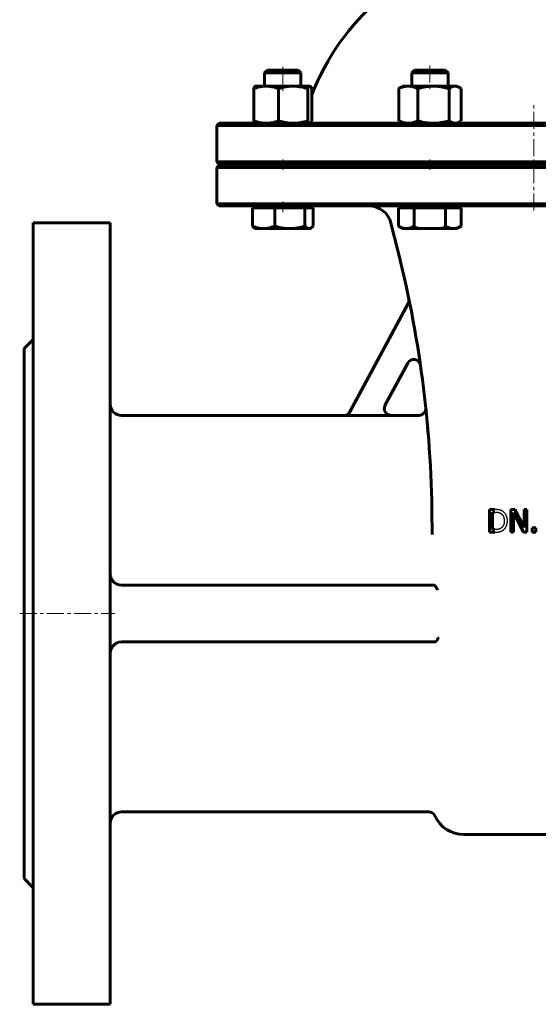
# Model space of a CAD drawing. Header units: millimetres. Extents: x -227 to 227, y -450 to 452.
# Tile 1 of 3: x -227 to 2, y -450 to -15. Entities that reach past the tile are written whole.
import ezdxf

# ---------------------------------------------------------------- set-up
doc = ezdxf.new("R2010")
doc.units = ezdxf.units.MM
for name, pattern in [('K5LT-1', [0]), ('K5LT_AXLED', [12, 7.5, -1.5, 1.5, -1.5]), ('K5LT_BASIC', [0])]:
    doc.linetypes.add(name, pattern=pattern)
doc.layers.add('Системный слой (1)', color=7, linetype='Continuous', true_color=0x6c6c6c)

# ---------------------------------------------------------------- blocks, each defined once
blk = doc.blocks.new('U0')
at = {"layer": 'Системный слой (1)', "color": 143, "linetype": 'K5LT_BASIC', "lineweight": 60, "true_color": 0x33acca}
for p, q in [((-83.86, -190), (-182, -190)), ((-50.73, -190), (-63.13, -190))]:
    blk.add_line(p, q, dxfattribs=at)
blk = doc.blocks.new('U5')
at = {"layer": 'Системный слой (1)', "color": 143, "linetype": 'K5LT_BASIC', "lineweight": 60, "true_color": 0x33acca}
for p, q in [((-139, -97.5), (0, -97.5)), ((0, -97.5), (139, -97.5))]:
    blk.add_line(p, q, dxfattribs=at)
blk = doc.blocks.new('U8')
at = {"layer": 'Системный слой (1)', "color": 143, "linetype": 'K5LT_BASIC', "lineweight": 60, "true_color": 0x33acca}
for p, q in [((0, -61), (-139, -61)), ((139, -61), (0, -61))]:
    blk.add_line(p, q, dxfattribs=at)
blk = doc.blocks.new('U9')
at = {"layer": 'Системный слой (1)', "color": 143, "linetype": 'K5LT_BASIC', "lineweight": 60, "true_color": 0x33acca}
for start, end in [(106.6014, 113.2947), (66.7053, 73.3986), (130.4969, 159.0486), (20.9328, 49.5031)]:
    blk.add_arc((0, -86.05), 105, start, end, dxfattribs=at)
blk = doc.blocks.new('U15')
at = {"layer": 'Системный слой (1)', "color": 143, "linetype": 'K5LT_BASIC', "lineweight": 60, "true_color": 0x33acca}
for p, q in [((-139, -79), (0, -79)), ((0, -79), (139, -79))]:
    blk.add_line(p, q, dxfattribs=at)
blk = doc.blocks.new('U17')
at = {"layer": 'Системный слой (1)', "color": 143, "linetype": 'K5LT_BASIC', "lineweight": 60, "true_color": 0x33acca}
for p, q in [((-66.05, -187.67), (-65.85, -185.74)), ((-65.85, -185.74), (-65.77, -185.58)), ((-65.03, -189.32), (-66.05, -187.67)), ((-63.13, -190), (-65.03, -189.32))]:
    blk.add_line(p, q, dxfattribs=at)
blk = doc.blocks.new('U19')
at = {"layer": 'Системный слой (1)', "color": 143, "linetype": 'K5LT_BASIC', "lineweight": 60, "true_color": 0x33acca}
for p, q in [((0, -79.5), (-139, -79.5)), ((139, -79.5), (0, -79.5))]:
    blk.add_line(p, q, dxfattribs=at)
blk = doc.blocks.new('U21')
at = {"layer": 'Системный слой (1)', "color": 143, "linetype": 'K5LT_BASIC', "lineweight": 60, "true_color": 0x33acca}
for p, q in [((-47.74, -186.76), (-47.74, -186.76)), ((-47.74, -186.76), (-47.74, -186.76)), ((-47.74, -186.76), (-47.74, -186.76)), ((-47.74, -186.76), (-47.74, -186.76)), ((-47.74, -186.76), (-47.74, -186.76)), ((-47.74, -186.76), (-47.74, -186.76)), ((-47.74, -186.76), (-47.74, -186.77)), ((-47.74, -186.77), (-47.74, -186.77)), ((-47.74, -186.77), (-47.74, -186.78)), ((-47.74, -186.78), (-47.74, -186.78)), ((-47.74, -186.78), (-47.74, -186.78)), ((-47.74, -186.78), (-47.74, -186.78)), ((-47.74, -186.78), (-47.74, -186.78)), ((-47.74, -186.78), (-47.74, -186.78)), ((-47.74, -186.78), (-47.74, -186.79)), ((-47.74, -186.79), (-47.74, -186.79)), ((-47.74, -186.79), (-47.74, -186.79)), ((-47.74, -186.79), (-47.74, -186.79)), ((-47.74, -186.79), (-47.74, -186.79)), ((-47.74, -186.79), (-47.74, -186.79)), ((-47.74, -186.79), (-47.74, -186.8)), ((-47.74, -186.8), (-47.74, -186.8)), ((-47.74, -186.8), (-47.74, -186.8)), ((-47.74, -186.8), (-47.74, -186.8)), ((-47.74, -186.8), (-47.74, -186.8)), ((-47.74, -186.8), (-47.74, -186.8)), ((-47.74, -186.8), (-47.74, -186.8)), ((-47.74, -186.8), (-47.74, -186.81)), ((-47.74, -186.81), (-47.74, -186.81)), ((-47.74, -186.81), (-47.74, -186.82)), ((-47.74, -186.82), (-47.74, -186.83)), ((-47.74, -186.83), (-47.74, -186.86)), ((-47.74, -186.86), (-47.73, -186.92)), ((-47.73, -186.92), (-47.73, -187.04)), ((-49.43, -189.71), (-50.73, -190)), ((-48.21, -188.62), (-49.43, -189.71)), ((-47.83, -187.75), (-48.21, -188.62)), ((-47.75, -187.27), (-47.83, -187.75)), ((-47.73, -187.04), (-47.75, -187.27))]:
    blk.add_line(p, q, dxfattribs=at)
blk = doc.blocks.new('U26')
at = {"layer": 'Системный слой (1)', "color": 143, "linetype": 'K5LT_BASIC', "lineweight": 60, "true_color": 0x33acca}
for p, q in [((-221, -105), (-221, -277.5)), ((-221, -277.5), (-221, -450))]:
    blk.add_line(p, q, dxfattribs=at)
blk = doc.blocks.new('U32')
at = {"layer": 'Системный слой (1)', "color": 143, "linetype": 'K5LT_BASIC', "lineweight": 60, "true_color": 0x33acca}
for p, q in [((-225, -160.5), (-225, -277.5)), ((-225, -277.5), (-225, -394.5))]:
    blk.add_line(p, q, dxfattribs=at)
blk = doc.blocks.new('U33')
at = {"layer": 'Системный слой (1)', "color": 143, "linetype": 'K5LT_BASIC', "lineweight": 60, "true_color": 0x33acca}
for p, q in [((-34.69, -44.6), (-34.84, -44.6)), ((-34.07, -44.7), (-34.69, -44.6)), ((-33.43, -44.92), (-34.07, -44.7)), ((-32.93, -45.17), (-33.43, -44.92)), ((-32.69, -45.32), (-32.93, -45.17)), ((-32.44, -45.49), (-32.69, -45.32)), ((-32.18, -45.67), (-32.44, -45.49))]:
    blk.add_line(p, q, dxfattribs=at)
blk = doc.blocks.new('U36')
at = {"layer": 'Системный слой (1)', "color": 143, "linetype": 'K5LT_BASIC', "lineweight": 60, "true_color": 0x33acca}
for p, q in [((-98.9, -44.61), (-98.97, -44.6)), ((-98.83, -44.63), (-98.9, -44.61)), ((-98.76, -44.66), (-98.83, -44.63)), ((-98.71, -44.7), (-98.76, -44.66)), ((-98.48, -44.93), (-98.71, -44.7)), ((-98.25, -45.29), (-98.48, -44.93)), ((-98.06, -45.67), (-98.25, -45.29))]:
    blk.add_line(p, q, dxfattribs=at)
blk = doc.blocks.new('U39')
at = {"layer": 'Системный слой (1)', "color": 143, "linetype": 'K5LT_BASIC', "lineweight": 60, "true_color": 0x33acca}
for p, q in [((-99.27, -107.5), (-99, -107.47)), ((-99, -107.47), (-98.72, -107.39)), ((-98.72, -107.39), (-98.44, -107.26)), ((-98.44, -107.26), (-98.14, -107.05)), ((-98.14, -107.05), (-97.82, -106.77)), ((-97.82, -106.77), (-97.48, -106.43))]:
    blk.add_line(p, q, dxfattribs=at)
blk = doc.blocks.new('U40')
at = {"layer": 'Системный слой (1)', "color": 143, "linetype": 'K5LT_BASIC', "lineweight": 60, "true_color": 0x33acca}
for p, q in [((-98.76, -60.94), (-98.54, -60.74)), ((-98.54, -60.74), (-98.3, -60.41)), ((-98.3, -60.41), (-98.06, -59.93)), ((-98.97, -61), (-98.9, -60.99)), ((-98.9, -60.99), (-98.83, -60.97)), ((-98.83, -60.97), (-98.76, -60.94))]:
    blk.add_line(p, q, dxfattribs=at)
blk = doc.blocks.new('U41')
at = {"layer": 'Системный слой (1)', "color": 143, "linetype": 'K5LT_BASIC', "lineweight": 60, "true_color": 0x33acca}
for p, q in [((-187, -105), (-187, -277.5)), ((-187, -277.5), (-187, -450))]:
    blk.add_line(p, q, dxfattribs=at)
blk = doc.blocks.new('U42')
at = {"layer": 'Системный слой (1)', "color": 143, "linetype": 'K5LT_BASIC', "lineweight": 60, "true_color": 0x33acca}
for p, q in [((-34.22, -60.94), (-33.58, -60.74)), ((-33.58, -60.74), (-32.93, -60.43)), ((-32.93, -60.43), (-32.68, -60.27)), ((-32.68, -60.27), (-32.43, -60.11)), ((-32.43, -60.11), (-32.18, -59.93)), ((-34.84, -61), (-34.22, -60.94))]:
    blk.add_line(p, q, dxfattribs=at)

msp = doc.modelspace()

# ---------------------------------------------------------------- linework, layer by layer
at = {"layer": 'Системный слой (1)', "color": 143, "linetype": 'K5LT_BASIC', "lineweight": 60, "true_color": 0x33acca}
for p, q in [((-117.64, -37.5), (-118.87, -38.73)), ((-118.87, -38.73), (-105.21, -38.73)), ((-118.87, -44.6), (-118.87, -38.73)), ((-104.09, -37.5), (-117.64, -37.5)), ((-105.21, -38.73), (-102.87, -38.73)), ((-104.09, -37.5), (-102.87, -38.73)), ((-102.87, -44.6), (-102.87, -38.73)), ((-52.7, -37.5), (-53.92, -38.73)), ((-53.92, -44.6), (-53.92, -38.73)), ((-53.92, -38.73), (-37.92, -38.73)), ((-39.15, -37.5), (-52.7, -37.5)), ((-39.15, -37.5), (-37.92, -38.73)), ((-37.92, -44.6), (-37.92, -38.73)), ((-123.67, -45.67), (-123.67, -59.93)), ((-122.87, -44.6), (-122.97, -44.66)), ((-122.87, -44.6), (-118.18, -44.6)), ((-118.18, -44.6), (-106.29, -44.6)), ((-112.69, -45.67), (-112.69, -59.93)), ((-106.29, -44.6), (-98.97, -44.6)), ((-99.88, -45.67), (-99.88, -59.93)), ((-98.97, -44.6), (-98.87, -44.6)), ((-98.87, -44.6), (-98.76, -44.66)), ((-98.06, -45.67), (-98.06, -59.93)), ((-59.66, -45.67), (-59.66, -59.93)), ((-57.92, -44.6), (-58.92, -45.17)), ((-57.92, -44.6), (-55.45, -44.6)), ((-55.45, -44.6), (-44.37, -44.6)), ((-51.24, -45.67), (-51.24, -59.93)), ((-44.37, -44.6), (-34.84, -44.6)), ((-37.5, -45.67), (-37.5, -59.93)), ((-34.84, -44.6), (-33.92, -44.6)), ((-33.92, -44.6), (-32.93, -45.17)), ((-32.18, -45.67), (-32.18, -59.93)), ((-57.92, -61), (-58.92, -60.43)), ((-33.92, -61), (-32.93, -60.43)), ((-139, -61), (-140, -62)), ((-140, -78), (-140, -62)), ((-140, -62), (0, -62)), ((-122.87, -61), (-122.97, -60.94)), ((-98.87, -61), (-98.76, -60.94)), ((0, -62), (140, -62)), ((0, -78), (-140, -78)), ((-139, -79), (-140, -78)), ((140, -78), (0, -78)), ((-139, -79.5), (-140, -80.5)), ((-140, -96.5), (-140, -80.5)), ((-140, -80.5), (0, -80.5)), ((-118.87, -79.5), (-118.87, -79)), ((-102.87, -79.5), (-102.87, -79)), ((-100, -79.5), (-100, -79)), ((-53.92, -79.5), (-53.92, -79)), ((-37.92, -79.5), (-37.92, -79)), ((0, -80.5), (140, -80.5)), ((-139, -97.5), (-140, -96.5)), ((0, -96.5), (-140, -96.5)), ((-124.25, -98.3), (-119.35, -98.3)), ((-124.25, -98.3), (-124.25, -106.43)), ((-122.87, -98.3), (-122.87, -97.5)), ((-119.35, -98.3), (-114.45, -98.3)), ((-114.45, -98.3), (-114.45, -106.43)), ((-114.45, -98.3), (-107.76, -98.3)), ((-107.76, -98.3), (-101.07, -98.3)), ((-101.07, -98.3), (-99.27, -98.3)), ((-101.07, -98.3), (-101.07, -106.43)), ((-99.27, -98.3), (-97.48, -98.3)), ((-98.87, -98.3), (-98.87, -97.5)), ((-97.48, -98.3), (-97.48, -106.43)), ((-59.78, -98.3), (-56.31, -98.3)), ((-59.78, -98.3), (-59.78, -106.43)), ((-57.92, -98.3), (-57.92, -97.5)), ((-56.31, -98.3), (-52.85, -98.3)), ((-52.85, -98.3), (-45.92, -98.3)), ((-52.85, -98.3), (-52.85, -106.43)), ((-45.92, -98.3), (-38.99, -98.3)), ((-38.99, -98.3), (-38.99, -106.43)), ((-38.99, -98.3), (-35.53, -98.3)), ((-35.53, -98.3), (-32.07, -98.3)), ((-33.92, -98.3), (-33.92, -97.5)), ((-32.07, -98.3), (-32.07, -106.43)), ((140, -96.5), (0, -96.5)), ((-221, -105), (-187, -105)), ((-122.87, -107.5), (-123.29, -107.26)), ((-119.35, -107.5), (-122.87, -107.5)), ((-107.76, -107.5), (-119.35, -107.5)), ((-99.27, -107.5), (-107.76, -107.5)), ((-98.87, -107.5), (-99.27, -107.5)), ((-98.87, -107.5), (-98.44, -107.26)), ((-59.93, -117.79), (-63.11, -105.07)), ((-57.92, -107.5), (-59.78, -106.43)), ((-56.31, -107.5), (-57.92, -107.5)), ((-45.92, -107.5), (-56.31, -107.5)), ((-35.53, -107.5), (-45.92, -107.5)), ((-33.92, -107.5), (-35.53, -107.5)), ((-33.92, -107.5), (-32.07, -106.43)), ((-81.24, -188.45), (-55.51, -140.53)), ((-225, -160.5), (-221, -156.5)), ((-55.71, -166.84), (-65.79, -185.62)), ((-83.88, -190.04), (-63.15, -190.04)), ((-47.72, -186.98), (-47.72, -186.99)), ((-47.62, -187.99), (-47.7, -187.19)), ((-17.33, -231.54), (-19.61, -231.54)), ((-19.61, -231.54), (-19.61, -241.54)), ((-18.28, -232.69), (-17.26, -232.69)), ((-18.28, -240.39), (-18.28, -232.69)), ((-10.28, -231.54), (-10.28, -241.54)), ((-8.39, -231.54), (-10.28, -231.54)), ((-9.04, -232.92), (-4.61, -241.54)), ((-9.04, -241.54), (-9.04, -232.92)), ((-4.36, -239.46), (-8.39, -231.54)), ((-3.12, -231.54), (-4.36, -231.54)), ((-4.36, -231.54), (-4.36, -239.46)), ((-3.12, -241.54), (-3.12, -231.54)), ((-45, -242.6), (-45, -239.05)), ((-19.61, -241.54), (-17.31, -241.54)), ((-17.26, -240.39), (-18.28, -240.39)), ((-10.28, -241.54), (-9.04, -241.54)), ((-4.61, -241.54), (-3.12, -241.54)), ((-0.84, -239.63), (-0.84, -241.54)), ((0.77, -239.63), (-0.84, -239.63)), ((-0.84, -241.54), (0.77, -241.54)), ((0.77, -241.54), (0.77, -239.63)), ((-44.23, -265), (-182, -265)), ((-44.23, -265), (-44.08, -265)), ((-43.8, -290), (-182, -290)), ((-43.71, -290), (-43.8, -290)), ((-46.49, -365), (-182, -365)), ((-31, -375), (31, -375)), ((-225, -394.5), (-221, -398.5)), ((-221, -450), (-187, -450))]:
    msp.add_line(p, q, dxfattribs=at)
at = {"layer": 'Системный слой (1)', "color": 30, "linetype": 'K5LT_AXLED', "lineweight": 18, "true_color": 0xff8000}
for p, q in [((-110.87, -46.6), (-110.87, -35.5)), ((-45.92, -35.5), (-45.92, -46.6)), ((0, -99.5), (0, -51.58)), ((-110.87, -81.5), (-110.87, -77)), ((-45.92, -77), (-45.92, -81.5)), ((-110.87, -100.3), (-110.87, -95.5)), ((-227, -277.5), (-185, -277.5))]:
    msp.add_line(p, q, dxfattribs=at)
at = {"layer": 'Системный слой (1)', "color": 143, "linetype": 'K5LT_BASIC', "lineweight": 60, "true_color": 0x33acca}
for centre, radius, start, end in [((-72.81, -107.5), 10, 14.0362, 90), ((-545, -239.05), 500, 0, 14.0362), ((-58.15, -139.11), 3, 331.7693, 11.6006), ((-53.07, -168.26), 3, 8.189, 151.7693), ((-182, -185), 5, 180, 270), ((-545, -239.05), 500, 5.8925, 5.9781), ((-182, -260), 5, 213.8486, 270), ((-44.08, -265.32), 0.318, 86.6446, 90.0388), ((-182, -295), 5, 90, 146.1514), ((-182, -370), 5, 90, 180), ((-46.49, -368), 3, 24.3157, 90), ((-31, -361), 14, 204.3157, 270)]:
    msp.add_arc(centre, radius, start, end, dxfattribs=at)
for points, knots in [([(-118.18, -44.6), (-118.42, -44.6), (-118.89, -44.61), (-119.59, -44.67), (-120.27, -44.76), (-120.93, -44.88), (-121.59, -45.03), (-122.26, -45.21), (-122.96, -45.42), (-123.43, -45.58), (-123.67, -45.67)], [0, 0, 0, 0, 1.556195, 3.019436, 4.403842, 5.727684, 7.028118, 8.32451, 9.643455, 11, 11, 11, 11]), ([(-123.67, -45.67), (-123.61, -45.53), (-123.49, -45.29), (-123.33, -45.02), (-123.18, -44.83), (-123.06, -44.72), (-122.99, -44.67), (-122.97, -44.66)], [0, 0, 0, 0, 1.98732, 3.838925, 5.482306, 7.202848, 8, 8, 8, 8]), ([(-112.69, -45.67), (-113.16, -45.5), (-113.96, -45.24), (-114.95, -44.98), (-115.81, -44.81), (-116.59, -44.69), (-117.41, -44.62), (-117.92, -44.6), (-118.18, -44.6)], [0, 0, 0, 0, 2.099298, 3.666194, 4.814162, 6.366241, 7.667869, 9, 9, 9, 9]), ([(-106.29, -44.6), (-106.57, -44.6), (-107.11, -44.61), (-107.93, -44.67), (-108.72, -44.76), (-109.49, -44.88), (-110.26, -45.03), (-111.05, -45.21), (-111.85, -45.42), (-112.41, -45.58), (-112.69, -45.67)], [0, 0, 0, 0, 1.556195, 3.019436, 4.403842, 5.727684, 7.028118, 8.32451, 9.643455, 11, 11, 11, 11]), ([(-99.88, -45.67), (-100.44, -45.5), (-101.36, -45.24), (-102.52, -44.98), (-103.52, -44.81), (-104.43, -44.69), (-105.38, -44.62), (-105.98, -44.6), (-106.29, -44.6)], [0, 0, 0, 0, 2.099298, 3.666194, 4.814162, 6.366241, 7.667869, 9, 9, 9, 9]), ([(-98.97, -44.6), (-99.01, -44.6), (-99.09, -44.61), (-99.2, -44.67), (-99.32, -44.76), (-99.43, -44.88), (-99.54, -45.03), (-99.65, -45.21), (-99.76, -45.42), (-99.84, -45.58), (-99.88, -45.67)], [0, 0, 0, 0, 1.556195, 3.019436, 4.403842, 5.727684, 7.028118, 8.32451, 9.643455, 11, 11, 11, 11]), ([(-55.45, -44.6), (-55.63, -44.6), (-55.99, -44.61), (-56.53, -44.67), (-57.05, -44.76), (-57.56, -44.88), (-58.07, -45.03), (-58.58, -45.21), (-59.11, -45.42), (-59.48, -45.58), (-59.66, -45.67)], [0, 0, 0, 0, 1.556195, 3.019436, 4.403842, 5.727684, 7.028118, 8.32451, 9.643455, 11, 11, 11, 11]), ([(-51.24, -45.67), (-51.6, -45.5), (-52.21, -45.24), (-52.97, -44.98), (-53.63, -44.81), (-54.23, -44.69), (-54.86, -44.62), (-55.25, -44.6), (-55.45, -44.6)], [0, 0, 0, 0, 2.099298, 3.666194, 4.814162, 6.366241, 7.667869, 9, 9, 9, 9]), ([(-44.37, -44.6), (-44.67, -44.6), (-45.26, -44.61), (-46.13, -44.67), (-46.98, -44.76), (-47.81, -44.88), (-48.64, -45.03), (-49.48, -45.21), (-50.34, -45.42), (-50.94, -45.58), (-51.24, -45.67)], [0, 0, 0, 0, 1.556195, 3.019436, 4.403842, 5.727684, 7.028118, 8.32451, 9.643455, 11, 11, 11, 11]), ([(-37.5, -45.67), (-38, -45.53), (-38.93, -45.28), (-40.03, -45.04), (-40.9, -44.89), (-41.72, -44.76), (-42.64, -44.66), (-43.56, -44.61), (-44.12, -44.6), (-44.37, -44.6)], [0, 0, 0, 0, 1.974251, 3.768081, 4.700854, 5.797945, 7.430361, 8.887345, 10, 10, 10, 10]), ([(-34.84, -44.6), (-34.96, -44.6), (-35.18, -44.61), (-35.52, -44.67), (-35.85, -44.76), (-36.17, -44.88), (-36.49, -45.03), (-36.82, -45.21), (-37.15, -45.42), (-37.38, -45.58), (-37.5, -45.67)], [0, 0, 0, 0, 1.556195, 3.019436, 4.403842, 5.727684, 7.028118, 8.32451, 9.643455, 11, 11, 11, 11]), ([(-123.67, -59.93), (-123.2, -60.1), (-122.4, -60.36), (-121.41, -60.62), (-120.56, -60.79), (-119.77, -60.91), (-118.96, -60.98), (-118.44, -61), (-118.18, -61)], [0, 0, 0, 0, 2.099298, 3.666194, 4.814162, 6.366241, 7.667869, 9, 9, 9, 9]), ([(-122.97, -60.94), (-123.03, -60.91), (-123.13, -60.83), (-123.28, -60.65), (-123.43, -60.42), (-123.56, -60.16), (-123.65, -59.98), (-123.67, -59.93)], [0, 0, 0, 0, 1.995787, 3.5719, 5.328689, 7.219353, 8, 8, 8, 8]), ([(-118.18, -61), (-117.94, -61), (-117.47, -60.99), (-116.77, -60.93), (-116.09, -60.84), (-115.43, -60.72), (-114.77, -60.57), (-114.1, -60.39), (-113.41, -60.18), (-112.93, -60.02), (-112.69, -59.93)], [0, 0, 0, 0, 1.556195, 3.019436, 4.403842, 5.727684, 7.028118, 8.32451, 9.643455, 11, 11, 11, 11]), ([(-112.69, -59.93), (-112.14, -60.1), (-111.21, -60.36), (-110.05, -60.62), (-109.06, -60.79), (-108.14, -60.91), (-107.19, -60.98), (-106.59, -61), (-106.29, -61)], [0, 0, 0, 0, 2.099298, 3.666194, 4.814162, 6.366241, 7.667869, 9, 9, 9, 9]), ([(-106.29, -61), (-106.01, -61), (-105.46, -60.99), (-104.64, -60.93), (-103.85, -60.84), (-103.08, -60.72), (-102.31, -60.57), (-101.53, -60.39), (-100.72, -60.18), (-100.17, -60.02), (-99.88, -59.93)], [0, 0, 0, 0, 1.556195, 3.019436, 4.403842, 5.727684, 7.028118, 8.32451, 9.643455, 11, 11, 11, 11]), ([(-99.88, -59.93), (-99.8, -60.1), (-99.67, -60.36), (-99.51, -60.62), (-99.36, -60.79), (-99.23, -60.91), (-99.1, -60.98), (-99.01, -61), (-98.97, -61)], [0, 0, 0, 0, 2.099298, 3.666194, 4.814162, 6.366241, 7.667869, 9, 9, 9, 9]), ([(-58.92, -60.43), (-59.1, -60.32), (-59.35, -60.16), (-59.59, -59.98), (-59.66, -59.93)], [0, 0, 0, 0, 3.635171, 5, 5, 5, 5]), ([(-59.66, -59.93), (-59.3, -60.1), (-58.69, -60.36), (-57.93, -60.62), (-57.27, -60.79), (-56.67, -60.91), (-56.04, -60.98), (-55.65, -61), (-55.45, -61)], [0, 0, 0, 0, 2.099298, 3.666194, 4.814162, 6.366241, 7.667869, 9, 9, 9, 9]), ([(-55.45, -61), (-55.27, -61), (-54.91, -60.99), (-54.37, -60.93), (-53.85, -60.84), (-53.34, -60.72), (-52.84, -60.57), (-52.32, -60.39), (-51.79, -60.18), (-51.43, -60.02), (-51.24, -59.93)], [0, 0, 0, 0, 1.556195, 3.019436, 4.403842, 5.727684, 7.028118, 8.32451, 9.643455, 11, 11, 11, 11]), ([(-51.24, -59.93), (-50.74, -60.07), (-49.81, -60.32), (-48.71, -60.56), (-47.84, -60.71), (-47.02, -60.84), (-46.1, -60.94), (-45.18, -60.99), (-44.61, -61), (-44.37, -61)], [0, 0, 0, 0, 1.974251, 3.768081, 4.700854, 5.797945, 7.430361, 8.887345, 10, 10, 10, 10]), ([(-44.37, -61), (-44.07, -61), (-43.48, -60.99), (-42.61, -60.93), (-41.76, -60.84), (-40.93, -60.72), (-40.1, -60.57), (-39.26, -60.39), (-38.4, -60.18), (-37.8, -60.02), (-37.5, -59.93)], [0, 0, 0, 0, 1.556195, 3.019436, 4.403842, 5.727684, 7.028118, 8.32451, 9.643455, 11, 11, 11, 11]), ([(-37.5, -59.93), (-37.27, -60.1), (-36.88, -60.36), (-36.4, -60.62), (-35.99, -60.79), (-35.61, -60.91), (-35.22, -60.98), (-34.97, -61), (-34.84, -61)], [0, 0, 0, 0, 2.099298, 3.666194, 4.814162, 6.366241, 7.667869, 9, 9, 9, 9]), ([(-124.25, -106.43), (-123.83, -106.6), (-123.12, -106.86), (-122.23, -107.12), (-121.47, -107.29), (-120.77, -107.41), (-120.04, -107.48), (-119.58, -107.5), (-119.35, -107.5)], [0, 0, 0, 0, 2.099298, 3.666194, 4.814162, 6.366241, 7.667869, 9, 9, 9, 9]), ([(-123.29, -107.26), (-123.39, -107.19), (-123.6, -107.06), (-123.92, -106.78), (-124.14, -106.56), (-124.25, -106.43)], [0, 0, 0, 0, 2.12042, 3.984235, 6, 6, 6, 6]), ([(-119.35, -107.5), (-119.14, -107.5), (-118.72, -107.49), (-118.09, -107.43), (-117.49, -107.34), (-116.9, -107.22), (-116.31, -107.07), (-115.71, -106.89), (-115.09, -106.68), (-114.67, -106.52), (-114.45, -106.43)], [0, 0, 0, 0, 1.556195, 3.019436, 4.403842, 5.727684, 7.028118, 8.32451, 9.643455, 11, 11, 11, 11]), ([(-114.45, -106.43), (-113.96, -106.57), (-113.06, -106.82), (-111.99, -107.06), (-111.14, -107.21), (-110.34, -107.34), (-109.45, -107.44), (-108.55, -107.49), (-108, -107.5), (-107.76, -107.5)], [0, 0, 0, 0, 1.974251, 3.768081, 4.700854, 5.797945, 7.430361, 8.887345, 10, 10, 10, 10]), ([(-107.76, -107.5), (-107.47, -107.5), (-106.9, -107.49), (-106.04, -107.43), (-105.22, -107.34), (-104.41, -107.22), (-103.6, -107.07), (-102.79, -106.89), (-101.94, -106.68), (-101.36, -106.52), (-101.07, -106.43)], [0, 0, 0, 0, 1.556195, 3.019436, 4.403842, 5.727684, 7.028118, 8.32451, 9.643455, 11, 11, 11, 11]), ([(-101.07, -106.43), (-100.91, -106.6), (-100.65, -106.86), (-100.33, -107.12), (-100.05, -107.29), (-99.79, -107.41), (-99.53, -107.48), (-99.36, -107.5), (-99.27, -107.5)], [0, 0, 0, 0, 2.099298, 3.666194, 4.814162, 6.366241, 7.667869, 9, 9, 9, 9]), ([(-59.78, -106.43), (-59.48, -106.6), (-58.98, -106.86), (-58.35, -107.12), (-57.81, -107.29), (-57.32, -107.41), (-56.8, -107.48), (-56.48, -107.5), (-56.31, -107.5)], [0, 0, 0, 0, 2.099298, 3.666194, 4.814162, 6.366241, 7.667869, 9, 9, 9, 9]), ([(-56.31, -107.5), (-56.16, -107.5), (-55.87, -107.49), (-55.43, -107.43), (-55, -107.34), (-54.58, -107.22), (-54.16, -107.07), (-53.74, -106.89), (-53.3, -106.68), (-53, -106.52), (-52.85, -106.43)], [0, 0, 0, 0, 1.556195, 3.019436, 4.403842, 5.727684, 7.028118, 8.32451, 9.643455, 11, 11, 11, 11]), ([(-38.99, -106.43), (-38.69, -106.6), (-38.19, -106.86), (-37.57, -107.12), (-37.03, -107.29), (-36.53, -107.41), (-36.02, -107.48), (-35.69, -107.5), (-35.53, -107.5)], [0, 0, 0, 0, 2.099298, 3.666194, 4.814162, 6.366241, 7.667869, 9, 9, 9, 9]), ([(-35.53, -107.5), (-35.38, -107.5), (-35.08, -107.49), (-34.64, -107.43), (-34.21, -107.34), (-33.8, -107.22), (-33.38, -107.07), (-32.96, -106.89), (-32.52, -106.68), (-32.22, -106.52), (-32.07, -106.43)], [0, 0, 0, 0, 1.556195, 3.019436, 4.403842, 5.727684, 7.028118, 8.32451, 9.643455, 11, 11, 11, 11]), ([(-83.86, -190), (-83.25, -190), (-82.17, -189.66), (-81.44, -188.83), (-81.22, -188.42)], [0, 0, 0, 0, 0.571428, 1, 1, 1, 1]), ([(-46.61, -198.92), (-46.65, -198.41), (-46.7, -197.92), (-46.78, -196.96), (-46.81, -196.5), (-46.89, -195.6), (-46.93, -195.17), (-46.97, -194.73), (-46.97, -194.7), (-46.98, -194.56), (-46.99, -194.43), (-47.03, -194.05), (-47.05, -193.79), (-47.08, -193.5), (-47.08, -193.47), (-47.09, -193.36), (-47.1, -193.3), (-47.11, -193.21), (-47.11, -193.18), (-47.11, -193.15), (-47.11, -193.14), (-47.11, -193.13), (-47.11, -193.12), (-47.11, -193.12), (-47.11, -193.12), (-47.11, -193.11), (-47.11, -193.11), (-47.11, -193.11), (-47.11, -193.11), (-47.12, -193.11), (-47.12, -193.11), (-47.12, -193.1), (-47.12, -193.1), (-47.12, -193.09), (-47.12, -193.09), (-47.12, -193.07), (-47.12, -193.06), (-47.12, -193.03), (-47.12, -193), (-47.13, -192.94), (-47.13, -192.9), (-47.15, -192.77), (-47.15, -192.69), (-47.17, -192.55), (-47.18, -192.41), (-47.19, -192.35)], [0, 0, 0, 0, 5.107184, 5.107184, 10.214368, 10.214368, 15.321551, 15.321551, 15.598579, 15.598579, 17.130427, 17.130427, 20.428735, 20.428735, 20.94085, 20.94085, 21.824337, 21.824337, 22.15565, 22.15565, 22.279894, 22.279894, 22.326486, 22.326486, 22.343959, 22.343959, 22.361431, 22.361431, 22.372691, 22.372691, 22.392105, 22.392105, 22.429379, 22.429379, 22.503151, 22.503151, 22.650308, 22.650308, 22.943844, 22.943844, 23.529362, 23.529362, 24.697294, 24.697294, 25.535919, 25.535919, 25.535919, 25.535919]), ([(-47.09, -193.33), (-47.08, -193.45), (-47.06, -193.66), (-47.04, -193.9), (-47.03, -194.03), (-47, -194.33), (-46.99, -194.5), (-46.96, -194.87), (-46.94, -195.05), (-46.92, -195.28), (-46.92, -195.32), (-46.89, -195.62), (-46.87, -195.88), (-46.84, -196.14)], [0, 0, 0, 0, 1.911896, 1.911896, 3.823791, 3.823791, 6.500447, 6.500447, 9.177104, 9.177104, 9.736743, 9.736743, 13.383282, 13.383282, 13.383282, 13.383282]), ([(-186.15, -262.78), (-186.28, -262.6), (-186.47, -262.27), (-186.7, -261.81), (-186.87, -261.36), (-186.97, -260.9), (-187, -260.57), (-187, -260.43)], [0, 0, 0, 0, 1.891504, 3.255282, 4.614175, 6.475588, 8, 8, 8, 8]), ([(-42.58, -267), (-42.62, -266.92), (-42.7, -266.76), (-42.83, -266.5), (-42.98, -266.23), (-43.11, -265.99), (-43.27, -265.73), (-43.41, -265.52), (-43.56, -265.33), (-43.69, -265.2), (-43.83, -265.08), (-43.95, -265.02), (-44.03, -265), (-44.06, -265)], [0, 0, 0, 0, 1.475424, 2.995538, 4.123095, 5.662347, 6.670959, 8.389279, 9.384146, 10.638354, 11.810808, 13.198789, 14, 14, 14, 14]), ([(-43.71, -290), (-43.68, -290), (-43.64, -290), (-43.59, -289.99), (-43.56, -289.98), (-43.52, -289.96), (-43.48, -289.95), (-43.44, -289.93), (-43.4, -289.9), (-43.37, -289.88), (-43.33, -289.85), (-43.29, -289.82), (-43.24, -289.78), (-43.18, -289.72), (-43.12, -289.66), (-43.07, -289.61), (-43.02, -289.55), (-42.97, -289.49), (-42.92, -289.42), (-42.89, -289.39), (-42.84, -289.32), (-42.78, -289.22), (-42.69, -289.08), (-42.63, -288.97), (-42.57, -288.88), (-42.52, -288.78), (-42.46, -288.67), (-42.4, -288.56), (-42.34, -288.44), (-42.26, -288.3), (-42.21, -288.19), (-42.18, -288.14)], [0, 0, 0, 0, 1.352901, 2.025759, 2.698043, 3.369965, 4.045152, 4.723549, 5.409508, 6.101946, 6.797841, 7.491387, 8.177783, 9.537627, 10.860133, 11.507828, 12.140232, 13.955687, 14.526046, 15.0829, 15.625265, 17.696992, 19.51138, 21.658104, 22.250126, 23.471562, 25.504311, 26.609419, 27.755319, 30.146198, 32, 32, 32, 32]), ([(-186.15, -292.22), (-186.28, -292.4), (-186.47, -292.73), (-186.7, -293.19), (-186.87, -293.64), (-186.97, -294.1), (-187, -294.43), (-187, -294.57)], [0, 0, 0, 0, 1.891504, 3.255282, 4.614175, 6.475588, 8, 8, 8, 8])]:
    msp.add_open_spline(points, degree=3, knots=knots, dxfattribs=at)
msp.add_open_spline([(-59.66, -45.67), (-59.4, -45.48), (-59.16, -45.31), (-58.92, -45.17)], degree=3, dxfattribs=at)
at = {"layer": 'Системный слой (1)', "color": 7, "linetype": 'K5LT-1'}
for points, knots in [([(-52.85, -106.43), (-52.79, -106.45), (-52.68, -106.48), (-52.5, -106.53), (-52.33, -106.58), (-52.09, -106.64), (-51.81, -106.71), (-51.3, -106.84), (-50.63, -106.99), (-49.83, -107.15), (-49.18, -107.25), (-48.67, -107.32), (-48.22, -107.38), (-47.7, -107.43), (-46.91, -107.48), (-46.32, -107.5), (-45.92, -107.5)], [0, 0, 0, 0, 0.0161629, 0.0323258, 0.0484887, 0.0646516, 0.0969774, 0.1293032, 0.2113663, 0.2934294, 0.372977, 0.4127509, 0.4525247, 0.5151065, 0.5776882, 0.7028517, 0.7028517, 0.7028517, 0.7028517]), ([(-45.92, -107.5), (-45.84, -107.5), (-45.67, -107.5), (-45.43, -107.49), (-45.18, -107.49), (-44.85, -107.47), (-44.44, -107.45), (-43.88, -107.4), (-43.25, -107.33), (-42.55, -107.24), (-41.84, -107.11), (-41.02, -106.95), (-40.25, -106.77), (-39.63, -106.61), (-39.27, -106.51), (-39.09, -106.45), (-38.99, -106.43)], [0.7028517, 0.7028517, 0.7028517, 0.7028517, 0.7289557, 0.7550597, 0.7811638, 0.8072678, 0.8594758, 0.9116839, 0.9847772, 1.0578705, 1.1309638, 1.2040571, 1.3048802, 1.3552918, 1.3804975, 1.4057033, 1.4057033, 1.4057033, 1.4057033]), ([(-63.15, -190.04), (-63.27, -190.04), (-63.51, -190.02), (-63.77, -189.97), (-63.96, -189.92), (-64.09, -189.88), (-64.22, -189.84), (-64.31, -189.8), (-64.38, -189.77), (-64.46, -189.73), (-64.64, -189.64), (-64.77, -189.56), (-64.89, -189.48), (-64.92, -189.45), (-64.97, -189.41), (-65.06, -189.35), (-65.22, -189.21), (-65.43, -188.99), (-65.64, -188.71), (-65.8, -188.45), (-65.9, -188.23), (-65.95, -188.1), (-65.98, -188.02), (-65.99, -187.98), (-66.01, -187.92), (-66.04, -187.82), (-66.09, -187.63), (-66.12, -187.45), (-66.13, -187.3), (-66.13, -187.26), (-66.14, -187.18), (-66.14, -187.07), (-66.14, -186.86), (-66.11, -186.57), (-66.04, -186.23), (-65.93, -185.91), (-65.84, -185.71), (-65.79, -185.62)], [0, 0, 0, 0, 0.0367783, 0.0735565, 0.0773433, 0.0964132, 0.1154831, 0.1190001, 0.1251786, 0.1375354, 0.1479916, 0.1831615, 0.1869064, 0.1906195, 0.1957985, 0.2061564, 0.2225723, 0.2597039, 0.2956177, 0.3306449, 0.3493306, 0.3680163, 0.3716532, 0.3752708, 0.3807127, 0.3915965, 0.4060052, 0.4421815, 0.4459496, 0.4498236, 0.4559605, 0.4682341, 0.4824269, 0.5192398, 0.5560528, 0.5884204, 0.620788, 0.620788, 0.620788, 0.620788]), ([(-81.24, -188.45), (-81.3, -188.56), (-81.43, -188.77), (-81.66, -189.07), (-81.87, -189.26), (-82.01, -189.38), (-82.11, -189.46), (-82.28, -189.58), (-82.48, -189.69), (-82.68, -189.78), (-82.8, -189.83), (-82.98, -189.9), (-83.12, -189.94), (-83.36, -189.99), (-83.57, -190.02), (-83.78, -190.04), (-83.88, -190.04)], [0, 0, 0, 0, 0.0372761, 0.0745522, 0.1125418, 0.1219959, 0.13145, 0.1503582, 0.1838772, 0.2005857, 0.2172942, 0.2212064, 0.2585355, 0.2623485, 0.2934146, 0.3244807, 0.3244807, 0.3244807, 0.3244807]), ([(-13.75, -232.34), (-13.78, -232.32), (-13.84, -232.28), (-13.96, -232.21), (-14.09, -232.14), (-14.23, -232.07), (-14.33, -232.02), (-14.45, -231.97), (-14.56, -231.93), (-14.68, -231.88), (-14.8, -231.84), (-14.92, -231.81), (-15.02, -231.78), (-15.09, -231.76), (-15.15, -231.74), (-15.22, -231.73), (-15.3, -231.71), (-15.39, -231.69), (-15.47, -231.67), (-15.58, -231.66), (-15.78, -231.63), (-16.08, -231.59), (-16.39, -231.57), (-16.67, -231.55), (-16.88, -231.55), (-17.1, -231.54), (-17.25, -231.54), (-17.33, -231.54)], [-1.166779, -1.166779, -1.166779, -1.166779, -1.121743, -1.076706, -0.986633, -0.939168, -0.891703, -0.844237, -0.796772, -0.749307, -0.701842, -0.654376, -0.606911, -0.592293, -0.577675, -0.548439, -0.519204, -0.489968, -0.463871, -0.437773, -0.385579, -0.289184, -0.192789, -0.144592, -0.096395, -0.048197, 0, 0, 0, 0]), ([(-17.26, -232.69), (-17.21, -232.69), (-17.11, -232.69), (-16.96, -232.7), (-16.81, -232.7), (-16.67, -232.71), (-16.54, -232.72), (-16.42, -232.73), (-16.3, -232.74), (-16.2, -232.75), (-16.1, -232.77), (-16, -232.78), (-15.91, -232.8), (-15.84, -232.82), (-15.78, -232.83), (-15.73, -232.84), (-15.67, -232.86), (-15.59, -232.88), (-15.52, -232.9), (-15.44, -232.92), (-15.35, -232.95), (-15.24, -232.99), (-15.04, -233.07), (-14.84, -233.17), (-14.67, -233.26), (-14.62, -233.29)], [-0.2002235, -0.2002235, -0.2002235, -0.2002235, -0.1913487, -0.1824739, -0.1735991, -0.1647243, -0.1568399, -0.1489555, -0.1410711, -0.1331867, -0.1261496, -0.1191124, -0.1120753, -0.1050382, -0.1018794, -0.0987205, -0.0924028, -0.0860851, -0.0797674, -0.0734498, -0.0671321, -0.0544967, -0.0468704, -0.0139734, 0, 0, 0, 0]), ([(-14.62, -233.29), (-14.57, -233.33), (-14.46, -233.4), (-14.35, -233.48), (-14.2, -233.6), (-14.01, -233.77), (-13.78, -234.05), (-13.58, -234.36), (-13.42, -234.7), (-13.33, -234.97), (-13.25, -235.25), (-13.18, -235.57), (-13.13, -235.91), (-13.12, -236.16), (-13.11, -236.28), (-13.11, -236.41), (-13.11, -236.49), (-13.11, -236.53)], [-0.3749552, -0.3749552, -0.3749552, -0.3749552, -0.3545382, -0.3341212, -0.3298747, -0.2904521, -0.2510413, -0.2116305, -0.1708643, -0.1331127, -0.1257038, -0.0838487, -0.0419937, -0.0314952, -0.0209968, -0.0104984, 0, 0, 0, 0]), ([(-11.72, -236.55), (-11.72, -236.48), (-11.72, -236.34), (-11.73, -236.14), (-11.75, -235.94), (-11.77, -235.69), (-11.81, -235.4), (-11.88, -235.07), (-11.96, -234.76), (-12.05, -234.48), (-12.16, -234.24), (-12.26, -234.01), (-12.38, -233.8), (-12.47, -233.64), (-12.62, -233.41), (-12.85, -233.11), (-13.22, -232.73), (-13.53, -232.48), (-13.71, -232.36), (-13.75, -232.34)], [-0.3878233, -0.3878233, -0.3878233, -0.3878233, -0.3739824, -0.3601415, -0.3463006, -0.3324597, -0.3067193, -0.2809788, -0.2567423, -0.2325057, -0.2122391, -0.1919725, -0.1717278, -0.1514831, -0.1471088, -0.1022452, -0.0557703, -0.009942, 0, 0, 0, 0]), ([(-13.11, -236.53), (-13.11, -236.59), (-13.11, -236.7), (-13.11, -236.86), (-13.12, -237.02), (-13.14, -237.18), (-13.15, -237.32), (-13.18, -237.5), (-13.21, -237.71), (-13.27, -237.94), (-13.33, -238.14), (-13.39, -238.33), (-13.46, -238.49), (-13.54, -238.65), (-13.65, -238.85), (-13.82, -239.1), (-14.05, -239.36), (-14.28, -239.57), (-14.44, -239.69), (-14.5, -239.73)], [-0.452495, -0.452495, -0.452495, -0.452495, -0.436047, -0.419599, -0.4031511, -0.3867031, -0.3717284, -0.3567538, -0.3268046, -0.2992599, -0.2717152, -0.2478501, -0.223985, -0.200485, -0.1769849, -0.1299847, -0.0794218, -0.0295988, 0, 0, 0, 0]), ([(-13.76, -240.74), (-13.62, -240.65), (-13.47, -240.53), (-13.2, -240.3), (-13.05, -240.15), (-12.91, -239.99), (-12.85, -239.92), (-12.75, -239.79), (-12.62, -239.61), (-12.49, -239.41), (-12.39, -239.24), (-12.3, -239.07), (-12.19, -238.85), (-12.07, -238.57), (-11.98, -238.3), (-11.92, -238.09), (-11.84, -237.78), (-11.76, -237.35), (-11.72, -236.87), (-11.72, -236.6), (-11.72, -236.55)], [-0.4573157, -0.4573157, -0.4573157, -0.4573157, -0.4052058, -0.3997593, -0.3468874, -0.3413652, -0.3342776, -0.3201026, -0.2932297, -0.2656183, -0.2518125, -0.2380068, -0.2103953, -0.1827839, -0.1560254, -0.1292669, -0.1240536, -0.0692953, -0.011911, 0, 0, 0, 0]), ([(-17.31, -241.54), (-17.24, -241.54), (-17.11, -241.54), (-16.93, -241.54), (-16.75, -241.53), (-16.57, -241.53), (-16.4, -241.52), (-16.18, -241.5), (-15.96, -241.48), (-15.75, -241.45), (-15.58, -241.43), (-15.44, -241.41), (-15.34, -241.39), (-15.27, -241.37), (-15.21, -241.36), (-15.15, -241.34), (-15.08, -241.33), (-15, -241.3), (-14.92, -241.28), (-14.78, -241.23), (-14.58, -241.16), (-14.25, -241.02), (-13.98, -240.87), (-13.79, -240.76), (-13.76, -240.74)], [-0.8024027, -0.8024027, -0.8024027, -0.8024027, -0.7702862, -0.7381697, -0.7060533, -0.6739368, -0.6418203, -0.6097039, -0.5454709, -0.5063945, -0.4673181, -0.4282417, -0.4087035, -0.3891653, -0.3767884, -0.3644115, -0.3396576, -0.3229278, -0.306198, -0.2768289, -0.2126367, -0.1484445, -0.0200601, 0, 0, 0, 0]), ([(-14.5, -239.73), (-14.56, -239.77), (-14.67, -239.84), (-14.8, -239.91), (-14.99, -240.01), (-15.14, -240.08), (-15.3, -240.14), (-15.37, -240.16), (-15.46, -240.19), (-15.56, -240.21), (-15.65, -240.24), (-15.76, -240.26), (-15.9, -240.29), (-16.05, -240.31), (-16.21, -240.33), (-16.33, -240.35), (-16.45, -240.36), (-16.59, -240.37), (-16.74, -240.38), (-16.91, -240.39), (-17.09, -240.39), (-17.21, -240.39), (-17.26, -240.39)], [-0.2123207, -0.2123207, -0.2123207, -0.2123207, -0.1959852, -0.1796498, -0.1762673, -0.1435812, -0.1401974, -0.1354558, -0.1259728, -0.1185366, -0.1111005, -0.1026408, -0.0941812, -0.077262, -0.0688024, -0.0603427, -0.0518831, -0.0434235, -0.0325676, -0.0217118, -0.0108559, 0, 0, 0, 0])]:
    msp.add_open_spline(points, degree=3, knots=knots, dxfattribs=at)

# ---------------------------------------------------------------- block references
at = {"layer": 'Системный слой (1)'}
for name in ['U9', 'U36', 'U33', 'U40', 'U42', 'U8', 'U15', 'U19', 'U5', 'U26', 'U41', 'U39', 'U32', 'U17', 'U21', 'U0']:
    msp.add_blockref(name, (0, 0), dxfattribs=at)

doc.saveas('drawing.dxf')
